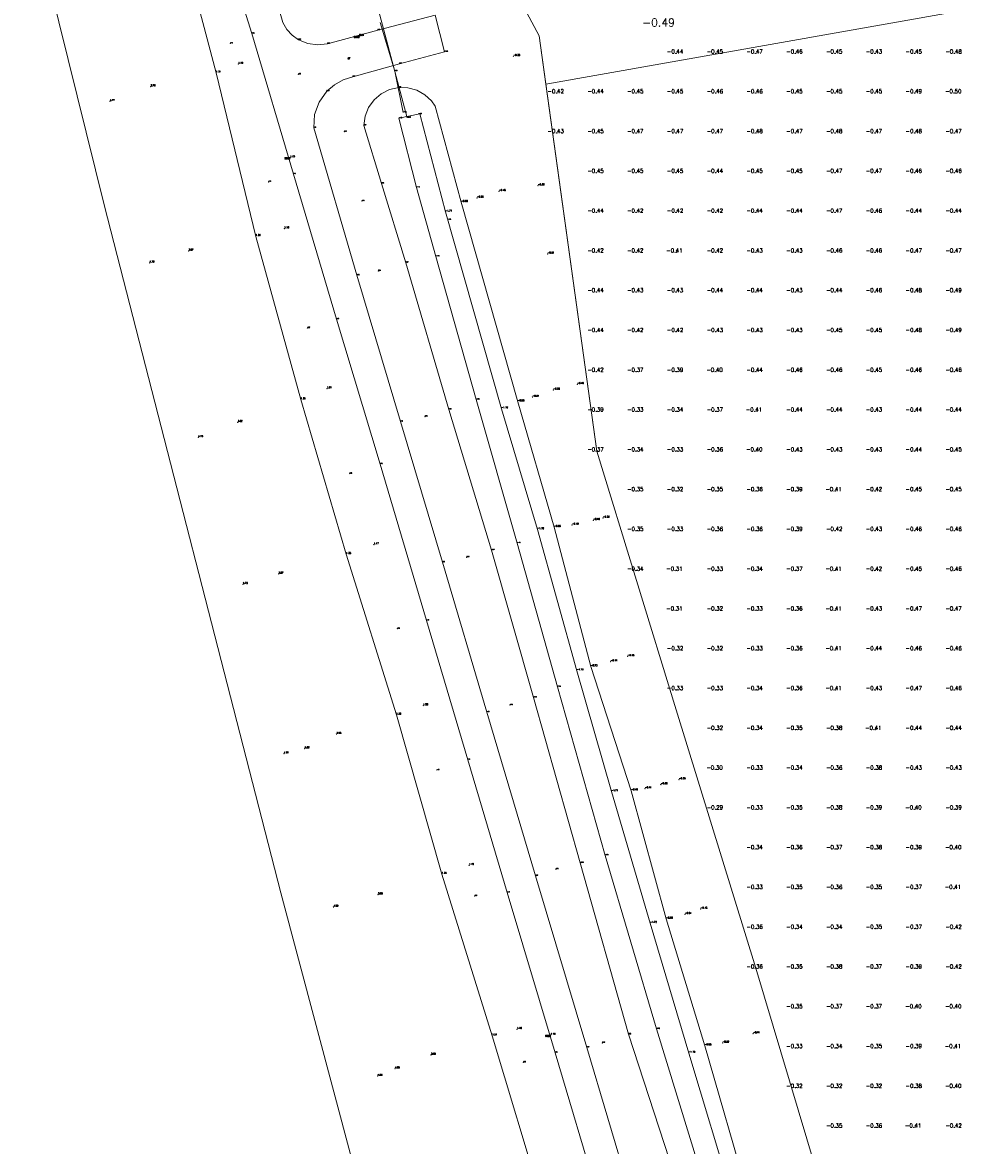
# Model space of a CAD drawing. Header units: metres. Extents: x 102665 to 103901, y 415762 to 419767.
# Tile 45 of 93: x 102727 to 102848, y 418930 to 419072. Entities that reach past the tile are written whole.
import ezdxf
from ezdxf.enums import TextEntityAlignment as Align

# ---------------------------------------------------------------- set-up
doc = ezdxf.new("R2010")
doc.units = ezdxf.units.M
doc.header["$MEASUREMENT"] = 0
for name, color, linetype, lineweight in [('B-WE-GW-TALUD-G', 90, 'Continuous', 13), ('B-WE-IE-TERREINAFSCHEIDING_KUNSTMATIG_HEKWERK-G', 20, 'IE-TERREINAFSCHEIDING-KUNSTMATIG', 13), ('DTM 15-11-2017_terristrisch', 3, 'Continuous', 0), ('DTM-Duiker', 22, 'Continuous', 0), ('DTM-Grondslag', 135, 'Continuous', 0), ('DTM-Hoogtecijfer', 7, 'Continuous', 0), ('DTM-Insteek', 125, 'Continuous', 0), ('DTM-Kant-asfalt', 137, 'Continuous', 0), ('DTM-Meetpunt', 40, 'Continuous', 0), ('DTM-Raster', 36, 'Continuous', 0), ('DTM-Teen-sloot', 142, 'Continuous', 0), ('DTM_23-02-2012_luchtfoto drone', 40, 'Continuous', 0), ('DTM_27-12-2009_terrestrisch', 97, 'Continuous', 0), ('mp', 7, 'Continuous', 0)]:
    doc.layers.add(name, color=color, linetype=linetype, lineweight=lineweight)
doc.styles.add('null', font='NLCS.shx')
doc.styles.get("Standard").update_dxf_attribs({"font": 'txt.shx'})
doc.linetypes.add('IE-TERREINAFSCHEIDING-KUNSTMATIG', pattern='A,4,["R",null,S=0.7500000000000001,R=90,X=0,Y=0],4,-2', length=10)

# ---------------------------------------------------------------- blocks, each defined once
blk = doc.blocks.new('MP')
at = {"layer": 'mp', "color": 0, "linetype": 'ByBlock', "lineweight": -2, "elevation": -0.036, "flags": 128}
blk.add_lwpolyline([(-0.005000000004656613, -0.008660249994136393), (-0.01000000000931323, 0), (-0.005000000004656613, 0.008660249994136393), (0.005000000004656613, 0.008660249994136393), (0.01000000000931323, 0), (0.005000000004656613, -0.008660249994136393), (-0.005000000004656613, -0.008660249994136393)], close=True, dxfattribs=at)

msp = doc.modelspace()

# ---------------------------------------------------------------- linework, layer by layer
at = {"layer": 'B-WE-GW-TALUD-G'}
for points in [[(102744.458, 419101.27, 1.246), (102746.9, 419082.884, 1.401), (102751.567, 419065.309, 1.312), (102756.538, 419044.749, 1.394), (102762.199, 419024.225, 1.347), (102767.913, 419004.789, 1.348), (102774.219, 418984.598, 1.364), (102779.925, 418964.598, 1.357), (102786.269, 418944.277, 1.308), (102792.584, 418923.243, 1.361), (102798.901, 418902.6550000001, 1.331), (102804.854, 418882.453, 1.351), (102810.637, 418862.79, 1.32), (102816.831, 418842.936, 1.38), (102822.972, 418823.284, 1.337)], [(102779.0740099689, 419061.1228044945, -0.2639903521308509), (102778.6484448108, 419061.7647705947, -0.1884), (102777.7981609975, 419062.5501562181, -0.07479999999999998), (102776.7857519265, 419063.1112631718, 0.0388), (102775.6690882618, 419063.4160178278, 0.1524000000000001), (102774.512, 419063.447, 0.266), (102773.3613895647, 419063.1957524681, 0.2833333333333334), (102772.3054890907, 419062.6741166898, 0.3006666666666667), (102771.4067832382, 419061.9129613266, 0.318), (102770.7184544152, 419060.9573290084, 0.3353333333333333), (102770.2812356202, 419059.8637708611, 0.3526666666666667), (102770.121, 419058.697, 0.37), (102772.348, 419051.393, 0.261), (102775.399, 419041.4430000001, 0.067), (102780.826, 419022.995, 0.023), (102786.171, 419005.322, -0.066), (102791.454, 418986.785, -0.09000000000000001), (102797.324, 418966.001, -0.099), (102803.409, 418944.459, 0.052), (102809.188, 418926.756, -0.07300000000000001)], [(102848.121, 418827.408, -0.572), (102843.006, 418843.607, -0.621), (102837.296, 418861.567, -0.6860000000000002), (102832.876, 418877.672, -0.534), (102827.668, 418893.557, -0.662), (102822.942, 418909.274, -0.7130000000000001), (102818.487, 418924.002, -0.65), (102812.975, 418943.026, -0.564), (102808.137, 418958.964, -0.595), (102803.743, 418975.08, -0.483), (102798.664, 418990.669, -0.7250000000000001), (102794.064, 419008.194, -0.546), (102789.481, 419023.971, -0.5910000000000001), (102782.373, 419049.036, -0.497), (102779.0740099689, 419061.1228044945, -0.2639903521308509)]]:
    msp.add_polyline3d(points, dxfattribs=at)
at = {"layer": 'B-WE-IE-TERREINAFSCHEIDING_KUNSTMATIG_HEKWERK-G', "elevation": 0.288}
msp.add_lwpolyline([(102772.169, 419071.634), (102774.037, 419065.511)], dxfattribs=at)
at = {"layer": 'DTM 15-11-2017_terristrisch'}
for points in [[(102892.8964510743, 418434.8319595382, 0), (102874.7894695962, 418544.184819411, 0), (102859.6213175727, 418604.8942489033, 0), (102827.5785964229, 418715.0202054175, 0), (102802.3704522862, 418815.0931953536, 0), (102777.6320386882, 418894.9315156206, 0), (102759.6887339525, 418962.2492904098, 0), (102737.5246587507, 419048.5619925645, 0), (102727.2226975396, 419090.1913156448, 0)], [(102783.5035695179, 419086.184727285, -25.623271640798), (102792.1468403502, 419069.9492047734, -19.3909863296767), (102799.39911, 419017.754069, -0.3748), (102809.39911, 418985.254069, -0.3689), (102819.39911, 418952.754069, -0.363), (102836.4322980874, 418895.716213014, 0.762843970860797), (102849.2048566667, 418847.729808, 0.1229), (102855.929, 418830.3164451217, -0.214), (102854.6533989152, 418820.6273319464, 0), (102854.6533989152, 418820.6273319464, 0), (102854.6533989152, 418820.6273319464, 0), (102864.841028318, 418807.4345225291, 15.85560521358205), (102893.9551303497, 418708.3817364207, 16.77183397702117)]]:
    msp.add_polyline3d(points, dxfattribs=at)
at = {"layer": 'DTM-Duiker', "extrusion": (0.0003412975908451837, -0.001273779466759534, 0.9999991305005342), "elevation": -501.0305332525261, "flags": 128}
msp.add_lwpolyline([(102771.0747976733, 419076.2147762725), (102775.5888052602, 419059.3677626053)], dxfattribs=at)
at = {"layer": 'DTM-Kant-asfalt'}
for points in [[(102753.545, 419078.273, 1.217), (102756.072, 419070.2260000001, 1.188), (102761.273, 419052.572, 1.164), (102766.708, 419034.333, 1.169), (102772.17, 419016.135, 1.178), (102778, 418996.462, 1.183), (102783.181, 418978.9650000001, 1.179), (102788.143, 418962.289, 1.175), (102794.158, 418942.152, 1.177), (102799.564, 418923.937, 1.182), (102805.351, 418904.477, 1.184), (102810.302, 418887.953, 1.173), (102816.146, 418868.138, 1.162), (102821.389, 418850.583, 1.175), (102826.595, 418832.963, 1.169), (102832.459, 418813.31, 1.156), (102836.167, 418801.091, 1.157), (102842.164, 418780.809, 1.146)], [(102758.53, 419076.664, 1.092), (102759.959, 419071.609, 1.076), (102760.4591971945, 419070.767279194, 1.047), (102761.118519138, 419070.0434106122, 1.018), (102761.91, 419069.467, 0.9890000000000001), (102763.069618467, 419068.9796096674, 0.9133333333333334), (102764.3156556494, 419068.8074014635, 0.8376666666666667), (102765.564, 419068.962, 0.762), (102771.869, 419070.664, 0.351), (102779.074, 419072.545, -0.162), (102780.283, 419067.959, -0.215), (102774.604, 419066.437, 0.266), (102768.743, 419064.799, 0.666), (102767.5341835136, 419064.4264767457, 0.743), (102766.4277633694, 419063.8134144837, 0.8200000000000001), (102765.471, 419062.986, 0.897), (102764.5060685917, 419061.6278396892, 0.9616666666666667), (102763.9431643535, 419060.0597737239, 1.026333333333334), (102763.824, 419058.398, 1.091), (102769.267, 419039.861, 1.102), (102774.72, 419021.466, 1.104), (102780.001, 419003.79, 1.083), (102785.593, 418984.96, 1.09), (102791.694, 418964.365, 1.066), (102798.142, 418942.804, 1.072), (102803.445, 418925.022, 1.069)]]:
    msp.add_polyline3d(points, dxfattribs=at)
at = {"layer": 'DTM-Meetpunt'}
for p in [(102809.39911, 419067.754069, -0.4374), (102814.39911, 419067.754069, -0.4539), (102819.39911, 419067.754069, -0.4694), (102824.39911, 419067.754069, -0.4618), (102829.39911, 419067.754069, -0.4455), (102834.39911, 419067.754069, -0.4336), (102839.39911, 419067.754069, -0.4544), (102844.39911, 419067.754069, -0.4759), (102794.39911, 419062.754069, -0.4226), (102799.39911, 419062.754069, -0.4359), (102804.39911, 419062.754069, -0.453), (102809.39911, 419062.754069, -0.4495), (102814.39911, 419062.754069, -0.4557), (102819.39911, 419062.754069, -0.4588), (102824.39911, 419062.754069, -0.4522), (102829.39911, 419062.754069, -0.4478), (102834.39911, 419062.754069, -0.4547), (102839.39911, 419062.754069, -0.4883), (102844.39911, 419062.754069, -0.4994), (102794.39911, 419057.754069, -0.4273), (102799.39911, 419057.754069, -0.4475), (102804.39911, 419057.754069, -0.4661), (102809.39911, 419057.754069, -0.4675), (102814.39911, 419057.754069, -0.4734), (102819.39911, 419057.754069, -0.4832), (102824.39911, 419057.754069, -0.4734), (102829.39911, 419057.754069, -0.4753), (102834.39911, 419057.754069, -0.4705), (102839.39911, 419057.754069, -0.4753), (102844.39911, 419057.754069, -0.4679), (102799.39911, 419052.754069, -0.4473), (102804.39911, 419052.754069, -0.4492), (102809.39911, 419052.754069, -0.4506), (102814.39911, 419052.754069, -0.4364), (102819.39911, 419052.754069, -0.4459), (102824.39911, 419052.754069, -0.4489), (102829.39911, 419052.754069, -0.4701), (102834.39911, 419052.754069, -0.4682), (102839.39911, 419052.754069, -0.4592), (102844.39911, 419052.754069, -0.4557), (102799.39911, 419047.754069, -0.4366), (102804.39911, 419047.754069, -0.4193), (102809.39911, 419047.754069, -0.4179), (102814.39911, 419047.754069, -0.4161), (102819.39911, 419047.754069, -0.4356), (102824.39911, 419047.754069, -0.4395), (102829.39911, 419047.754069, -0.4705), (102834.39911, 419047.754069, -0.463), (102839.39911, 419047.754069, -0.4423), (102844.39911, 419047.754069, -0.4403), (102799.39911, 419042.754069, -0.4204), (102804.39911, 419042.754069, -0.4175), (102809.39911, 419042.754069, -0.4135), (102814.39911, 419042.754069, -0.4159), (102819.39911, 419042.754069, -0.4291), (102824.39911, 419042.754069, -0.4253), (102829.39911, 419042.754069, -0.4571), (102834.39911, 419042.754069, -0.4582), (102839.39911, 419042.754069, -0.4674), (102844.39911, 419042.754069, -0.467), (102799.39911, 419037.754069, -0.4369), (102804.39911, 419037.754069, -0.434), (102809.39911, 419037.754069, -0.4299), (102814.39911, 419037.754069, -0.4412), (102819.39911, 419037.754069, -0.4369), (102824.39911, 419037.754069, -0.4325), (102829.39911, 419037.754069, -0.4441), (102834.39911, 419037.754069, -0.462), (102839.39911, 419037.754069, -0.4777), (102844.39911, 419037.754069, -0.4914), (102799.39911, 419032.754069, -0.4412), (102804.39911, 419032.754069, -0.4169), (102809.39911, 419032.754069, -0.4248), (102814.39911, 419032.754069, -0.4267), (102819.39911, 419032.754069, -0.4305), (102824.39911, 419032.754069, -0.4346), (102829.39911, 419032.754069, -0.4473), (102834.39911, 419032.754069, -0.4515), (102839.39911, 419032.754069, -0.4826), (102844.39911, 419032.754069, -0.4919), (102799.39911, 419027.754069, -0.4158), (102804.39911, 419027.754069, -0.3713), (102809.39911, 419027.754069, -0.3889000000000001), (102814.39911, 419027.754069, -0.4046), (102819.39911, 419027.754069, -0.4389), (102824.39911, 419027.754069, -0.4579), (102829.39911, 419027.754069, -0.4636), (102834.39911, 419027.754069, -0.448), (102839.39911, 419027.754069, -0.4562), (102844.39911, 419027.754069, -0.4639), (102799.39911, 419022.754069, -0.3905), (102804.39911, 419022.754069, -0.3329), (102809.39911, 419022.754069, -0.3411), (102814.39911, 419022.754069, -0.3651), (102819.39911, 419022.754069, -0.4068), (102824.39911, 419022.754069, -0.4377), (102829.39911, 419022.754069, -0.4421), (102834.39911, 419022.754069, -0.4265), (102839.39911, 419022.754069, -0.4371), (102844.39911, 419022.754069, -0.4404), (102799.39911, 419017.754069, -0.3748), (102804.39911, 419017.754069, -0.336), (102809.39911, 419017.754069, -0.3272), (102814.39911, 419017.754069, -0.3601), (102819.39911, 419017.754069, -0.3974), (102824.39911, 419017.754069, -0.4281), (102829.39911, 419017.754069, -0.4305), (102834.39911, 419017.754069, -0.4301), (102839.39911, 419017.754069, -0.4366), (102844.39911, 419017.754069, -0.4463), (102804.39911, 419012.754069, -0.348), (102809.39911, 419012.754069, -0.3215), (102814.39911, 419012.754069, -0.3492), (102819.39911, 419012.754069, -0.3577), (102824.39911, 419012.754069, -0.389), (102829.39911, 419012.754069, -0.409), (102834.39911, 419012.754069, -0.4231), (102839.39911, 419012.754069, -0.447), (102844.39911, 419012.754069, -0.4519), (102804.39911, 419007.754069, -0.3516000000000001), (102809.39911, 419007.754069, -0.326), (102814.39911, 419007.754069, -0.3575), (102819.39911, 419007.754069, -0.3624), (102824.39911, 419007.754069, -0.388), (102829.39911, 419007.754069, -0.4192), (102834.39911, 419007.754069, -0.4285), (102839.39911, 419007.754069, -0.4624), (102844.39911, 419007.754069, -0.4634), (102804.39911, 419002.754069, -0.3388), (102809.39911, 419002.754069, -0.3135), (102814.39911, 419002.754069, -0.3304000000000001), (102819.39911, 419002.754069, -0.3433), (102824.39911, 419002.754069, -0.3706), (102829.39911, 419002.754069, -0.4051), (102834.39911, 419002.754069, -0.4151), (102839.39911, 419002.754069, -0.4517), (102844.39911, 419002.754069, -0.4599), (102809.39911, 418997.754069, -0.3059), (102814.39911, 418997.754069, -0.3182), (102819.39911, 418997.754069, -0.3265), (102824.39911, 418997.754069, -0.3616), (102829.39911, 418997.754069, -0.4119), (102834.39911, 418997.754069, -0.4318), (102839.39911, 418997.754069, -0.4707), (102844.39911, 418997.754069, -0.4705), (102809.39911, 418992.754069, -0.3195), (102814.39911, 418992.754069, -0.3225), (102819.39911, 418992.754069, -0.3291), (102824.39911, 418992.754069, -0.3613), (102829.39911, 418992.754069, -0.413), (102834.39911, 418992.754069, -0.4379), (102839.39911, 418992.754069, -0.4634), (102844.39911, 418992.754069, -0.4592), (102809.39911, 418987.754069, -0.329), (102814.39911, 418987.754069, -0.3325), (102819.39911, 418987.754069, -0.3375), (102824.39911, 418987.754069, -0.3595), (102829.39911, 418987.754069, -0.4074), (102834.39911, 418987.754069, -0.4333), (102839.39911, 418987.754069, -0.4673), (102844.39911, 418987.754069, -0.4608), (102814.39911, 418982.754069, -0.3162), (102819.39911, 418982.754069, -0.3430000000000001), (102824.39911, 418982.754069, -0.3501), (102829.39911, 418982.754069, -0.3796), (102834.39911, 418982.754069, -0.4057), (102839.39911, 418982.754069, -0.4423), (102844.39911, 418982.754069, -0.4427), (102814.39911, 418977.754069, -0.3021), (102819.39911, 418977.754069, -0.3332), (102824.39911, 418977.754069, -0.3395000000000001), (102829.39911, 418977.754069, -0.3631), (102834.39911, 418977.754069, -0.3848), (102839.39911, 418977.754069, -0.4265), (102844.39911, 418977.754069, -0.4286), (102814.39911, 418972.754069, -0.2874), (102819.39911, 418972.754069, -0.3283), (102824.39911, 418972.754069, -0.3525), (102829.39911, 418972.754069, -0.3816), (102834.39911, 418972.754069, -0.3854), (102839.39911, 418972.754069, -0.4035000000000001), (102844.39911, 418972.754069, -0.3906), (102819.39911, 418967.754069, -0.3361), (102824.39911, 418967.754069, -0.3623), (102829.39911, 418967.754069, -0.3662000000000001), (102834.39911, 418967.754069, -0.3773000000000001), (102839.39911, 418967.754069, -0.3907), (102844.39911, 418967.754069, -0.397), (102819.39911, 418962.754069, -0.3262), (102824.39911, 418962.754069, -0.3467), (102829.39911, 418962.754069, -0.3574), (102834.39911, 418962.754069, -0.355), (102839.39911, 418962.754069, -0.3689), (102844.39911, 418962.754069, -0.4118), (102819.39911, 418957.754069, -0.3568), (102824.39911, 418957.754069, -0.3400000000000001), (102829.39911, 418957.754069, -0.3410000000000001), (102834.39911, 418957.754069, -0.3452), (102839.39911, 418957.754069, -0.369), (102844.39911, 418957.754069, -0.4205), (102819.39911, 418952.754069, -0.363), (102824.39911, 418952.754069, -0.3484), (102829.39911, 418952.754069, -0.3783000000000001), (102834.39911, 418952.754069, -0.3733), (102839.39911, 418952.754069, -0.392), (102844.39911, 418952.754069, -0.4244), (102824.39911, 418947.754069, -0.3526000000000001), (102829.39911, 418947.754069, -0.3687000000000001), (102834.39911, 418947.754069, -0.3738), (102839.39911, 418947.754069, -0.3984), (102844.39911, 418947.754069, -0.3967), (102824.39911, 418942.754069, -0.333), (102829.39911, 418942.754069, -0.3378), (102834.39911, 418942.754069, -0.3505), (102839.39911, 418942.754069, -0.3948), (102844.39911, 418942.754069, -0.4143), (102824.39911, 418937.754069, -0.3247), (102829.39911, 418937.754069, -0.3161), (102834.39911, 418937.754069, -0.3218), (102839.39911, 418937.754069, -0.3818), (102844.39911, 418937.754069, -0.4003), (102829.39911, 418932.754069, -0.3519), (102834.39911, 418932.754069, -0.3582), (102839.39911, 418932.754069, -0.4057), (102844.39911, 418932.754069, -0.4177)]:
    msp.add_point(p, dxfattribs=at)
at = {"layer": 'DTM-Raster', "color": 36, "extrusion": (0.05480873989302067, -0.2739907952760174, 0.9601692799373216), "elevation": -109186.9006411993, "flags": 128}
msp.add_lwpolyline([(182978.2530203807, 375200.7260667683), (182978.2530203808, 375195.2253662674)], dxfattribs=at)
at = {"layer": 'DTM-Teen-sloot'}
for points in [[(102777.1535233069, 419060.1389837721, -1.806022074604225), (102774.511, 419059.591, -1.76), (102776.732, 419050.884, -1.745), (102779.194, 419042.223, -1.788), (102784.24, 419024.2310000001, -1.756), (102789.386, 419006.201, -1.745), (102794.478, 418988.127, -1.741), (102800.452, 418966.951, -1.741), (102806.905, 418945.135, -1.725), (102812.279, 418927.695, -1.715), (102818.24, 418908.0300000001, -1.734), (102823.169, 418891.793, -1.729), (102829.239, 418871.658, -1.772), (102834.236, 418854.891, -1.743), (102839.924, 418836.456, -1.729), (102844.525, 418820.459, -1.74), (102847.7569199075, 418821.0439994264, -1.62807703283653)], [(102846.043, 418826.724, -1.715), (102840.897, 418843.102, -1.721), (102835.469, 418860.86, -1.709), (102830.489, 418877.423, -1.712), (102825.869, 418892.935, -1.72), (102820.957, 418909.194, -1.705), (102816.557, 418923.572, -1.714), (102810.962, 418942.097, -1.7), (102806.132, 418958.422, -1.717), (102801.267, 418974.9760000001, -1.712), (102796.916, 418990.148, -1.724), (102791.942, 419007.909, -1.717), (102787.422, 419023.082, -1.717), (102780.388, 419047.824, -1.706), (102777.1535233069, 419060.1389837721, -1.806022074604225)]]:
    msp.add_polyline3d(points, dxfattribs=at)
at = {"layer": 'DTM_23-02-2012_luchtfoto drone', "elevation": -0.5169871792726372, "flags": 128}
msp.add_lwpolyline([(103114.5499993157, 419120.7893004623), (102792.9928412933, 419063.8604716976), (102799.39911, 419017.754069), (102799.39911, 419017.754069), (102809.39911, 418985.254069), (102819.39911, 418952.754069), (102836.4322980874, 418895.716213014), (102849.2048566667, 418847.729808), (102855.929, 418830.3164451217), (102854.6533989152, 418820.6273319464), (103062.2760362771, 418854.4665696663), (103086.6911723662, 418857.6156328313), (103087.4134393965, 418855.2112667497), (103075.5140769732, 418851.6367207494), (103071.349300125, 418822.8914133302), (103063.9586804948, 418802.8218269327), (103012.9494604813, 418732.5875832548), (102991.6049791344, 418707.8264052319), (102966.8766165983, 418697.4006460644), (102966.6163180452, 418675.7671957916), (102972.263202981, 418665.4425026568), (103093.9076226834, 418649.0857631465), (103103.512108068, 418649.4261960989), (103110.651725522, 418651.8943350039)], dxfattribs=at)
at = {"layer": 'DTM_27-12-2009_terrestrisch', "flags": 128}
msp.add_lwpolyline([(102783.5035695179, 419086.184727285), (102792.1468403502, 419069.9492047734), (102792.1468403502, 419069.9492047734), (102792.1468403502, 419069.9492047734), (102792.9928412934, 419063.8604716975), (102792.9928412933, 419063.8604716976), (103114.5499993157, 419120.7893004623)], dxfattribs=at)

# ---------------------------------------------------------------- block references
at = {"layer": 'DTM-Grondslag', "xscale": 2.5, "yscale": 2.5, "zscale": 2.5}
for p in [(102769.558, 419069.9050000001, 0.512), (102760.866, 419054.6550000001, 1.146), (102793.617, 418944.36, 1.181)]:
    msp.add_blockref('MP', p, dxfattribs=at)
at = {"layer": 'DTM-Meetpunt', "xscale": 2.5, "yscale": 2.5, "zscale": 2.5}
for p in [(102753.347, 419068.999, 1.193), (102768.131, 419067.102, 0.67), (102788.933, 419067.38, -0.356), (102754.351, 419066.398, 1.186), (102761.904, 419065.118, 1.075), (102743.333, 419063.5680000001, 3.761), (102738.223, 419061.71, 4.765000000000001), (102767.688, 419057.902, 0.813), (102758.165, 419051.603, 1.187), (102787.124, 419050.406, -0.445), (102792.008, 419051.1170000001, -0.379), (102769.894, 419049.185, 0.788), (102784.352, 419049.585, -0.523), (102760.126, 419045.71, 1.182), (102748.107, 419042.925, 3.87), (102793.223, 419042.553, -0.514), (102743.194, 419041.423, 4.79), (102771.942, 419040.398, 0.8430000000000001), (102763.047, 419033.239, 1.218), (102796.956, 419026.149, -0.462), (102765.491, 419025.605, 1.209), (102793.949, 419025.453, -0.516), (102791.329, 419024.543, -0.536), (102777.805, 419022.096, 0.789), (102754.275, 419021.3890000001, 3.822), (102749.324, 419019.475, 4.752000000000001), (102768.333, 419014.928, 1.229), (102800.192, 419009.345, -0.388), (102796.3, 419008.467, -0.49), (102798.962, 419009.071, -0.4), (102771.389, 419006.01, 1.173), (102783.064, 419004.421, 0.6870000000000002), (102759.411, 419002.323, 3.872), (102754.938, 419001.02, 4.726), (102774.351, 418995.442, 1.218), (102801.157, 418991.297, -0.444), (102803.288, 418991.953, -0.381), (102777.591, 418985.778, 1.202), (102788.51, 418985.841, 0.7010000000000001), (102766.696, 418982.187, 3.653), (102760.105, 418979.7260000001, 4.808), (102762.69, 418980.371, 4.52), (102779.309, 418977.667, 1.233), (102805.465, 418975.343, -0.407), (102807.458, 418975.857, -0.38), (102809.741, 418976.48, -0.352), (102783.364, 418965.691, 1.19), (102794.289, 418965.2150000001, 0.7150000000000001), (102771.905, 418962.005, 3.851), (102784.068, 418961.844, 1.209), (102766.314, 418960.456, 4.795), (102812.469, 418960.201, -0.431), (102810.49, 418959.543, -0.51), (102789.383, 418945.092, 1.185), (102819.063, 418944.5520000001, -0.438), (102800.111, 418943.385, 0.799), (102815.214, 418943.379, -0.518), (102778.566, 418941.858, 3.691), (102774.032, 418940.14, 4.676), (102790.18, 418940.942, 1.224), (102771.862, 418939.207, 4.825)]:
    msp.add_blockref('MP', p, dxfattribs=at)

# ---------------------------------------------------------------- texts
at = {"layer": 'B-WE-GW-TALUD-G'}
for s, p in [('1.31', (102751.567, 419065.309)), ('-0.50', (102782.373, 419049.036)), ('1.39', (102756.538, 419044.749)), ('1.35', (102762.199, 419024.225)), ('-0.59', (102789.481, 419023.971)), ('-0.55', (102794.064, 419008.194)), ('1.35', (102767.913, 419004.789)), ('-0.73', (102798.664, 418990.669)), ('1.36', (102774.219, 418984.598)), ('-0.48', (102803.743, 418975.08)), ('1.36', (102779.925, 418964.598)), ('-0.60', (102808.137, 418958.964)), ('1.31', (102786.269, 418944.277)), ('-0.56', (102812.975, 418943.026))]:
    msp.add_text(s, height=0.2, dxfattribs=at).set_placement(p, align=Align.BOTTOM_LEFT)
at = {"layer": 'B-WE-IE-TERREINAFSCHEIDING_KUNSTMATIG_HEKWERK-G'}
msp.add_text('0.29', height=0.1, dxfattribs=at).set_placement((102774.037, 419065.511), align=Align.BOTTOM_LEFT)
at = {"layer": 'DTM-Duiker'}
msp.add_text('-2.32', height=0.1, dxfattribs=at).set_placement((102775.594, 419059.666), align=Align.BOTTOM_LEFT)
at = {"layer": 'DTM-Grondslag'}
for s, p in [('9030', (102769.558, 419069.9050000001)), ('9055', (102760.866, 419054.6550000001, 1.146)), ('9029', (102793.617, 418944.36))]:
    msp.add_text(s, height=0.2, dxfattribs=at).set_placement(p, align=Align.TOP_RIGHT)
for s, p in [('0.51', (102769.558, 419069.9050000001)), ('1.15', (102760.866, 419054.6550000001)), ('1.18', (102793.617, 418944.36))]:
    msp.add_text(s, height=0.2, dxfattribs=at).set_placement(p, align=Align.BOTTOM_LEFT)
at = {"layer": 'DTM-Hoogtecijfer', "linetype": 'Continuous', "lineweight": 0}
msp.add_text('-0.49', height=1, dxfattribs=at).set_placement((102805.1225778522, 419071.1259653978))
at = {"layer": 'DTM-Hoogtecijfer'}
for s, p in [('1.19', (102753.347, 419068.999)), ('0.67', (102768.131, 419067.102)), ('1.08', (102761.904, 419065.118)), ('0.81', (102767.688, 419057.902)), ('1.19', (102758.165, 419051.603)), ('0.79', (102769.894, 419049.185)), ('0.84', (102771.942, 419040.398)), ('1.22', (102763.047, 419033.239)), ('0.79', (102777.805, 419022.096)), ('1.23', (102768.333, 419014.928)), ('0.69', (102783.064, 419004.421)), ('1.22', (102774.351, 418995.442)), ('0.70', (102788.51, 418985.841)), ('1.23', (102779.309, 418977.667)), ('0.72', (102794.289, 418965.215)), ('1.21', (102784.068, 418961.844)), ('0.80', (102800.111, 418943.385)), ('1.22', (102790.18, 418940.942))]:
    msp.add_text(s, height=0.1, dxfattribs=at).set_placement(p, align=Align.BOTTOM_LEFT)
msp.add_text('ASF', height=0.1, dxfattribs=at).set_placement((102768.131, 419067.1020000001), align=Align.TOP_LEFT)
for s, p in [('-0.44', (102809.2465233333, 419067.729808, 0.1229)), ('-0.45', (102814.2465233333, 419067.729808, 0.1229)), ('-0.47', (102819.2465233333, 419067.729808, 0.1229)), ('-0.46', (102824.2465233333, 419067.729808, 0.1229)), ('-0.45', (102829.2465233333, 419067.729808, 0.1229)), ('-0.43', (102834.2465233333, 419067.729808, 0.1229)), ('-0.45', (102839.2465233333, 419067.729808, 0.1229)), ('-0.48', (102844.2465233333, 419067.729808, 0.1229)), ('-0.42', (102794.2465233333, 419062.729808, 0.1229)), ('-0.44', (102799.2465233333, 419062.729808, 0.1229)), ('-0.45', (102804.2465233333, 419062.729808, 0.1229)), ('-0.45', (102809.2465233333, 419062.729808, 0.1229)), ('-0.46', (102814.2465233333, 419062.729808, 0.1229)), ('-0.46', (102819.2465233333, 419062.729808, 0.1229)), ('-0.45', (102824.2465233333, 419062.729808, 0.1229)), ('-0.45', (102829.2465233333, 419062.729808, 0.1229)), ('-0.45', (102834.2465233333, 419062.729808, 0.1229)), ('-0.49', (102839.2465233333, 419062.729808, 0.1229)), ('-0.50', (102844.2048566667, 419062.729808, 0.1229)), ('-0.43', (102794.2465233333, 419057.729808, 0.1229)), ('-0.45', (102799.2465233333, 419057.729808, 0.1229)), ('-0.47', (102804.2465233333, 419057.729808, 0.1229)), ('-0.47', (102809.2465233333, 419057.729808, 0.1229)), ('-0.47', (102814.2465233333, 419057.729808, 0.1229)), ('-0.48', (102819.2465233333, 419057.729808, 0.1229)), ('-0.47', (102824.2465233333, 419057.729808, 0.1229)), ('-0.48', (102829.2465233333, 419057.729808, 0.1229)), ('-0.47', (102834.2465233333, 419057.729808, 0.1229)), ('-0.48', (102839.2465233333, 419057.729808, 0.1229)), ('-0.47', (102844.2465233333, 419057.729808, 0.1229)), ('-0.45', (102799.2465233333, 419052.729808, 0.1229)), ('-0.45', (102804.2465233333, 419052.729808, 0.1229)), ('-0.45', (102809.2465233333, 419052.729808, 0.1229)), ('-0.44', (102814.2465233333, 419052.729808, 0.1229)), ('-0.45', (102819.2465233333, 419052.729808, 0.1229)), ('-0.45', (102824.2465233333, 419052.729808, 0.1229)), ('-0.47', (102829.2465233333, 419052.729808, 0.1229)), ('-0.47', (102834.2465233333, 419052.729808, 0.1229)), ('-0.46', (102839.2465233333, 419052.729808, 0.1229)), ('-0.46', (102844.2465233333, 419052.729808, 0.1229)), ('-0.44', (102799.2465233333, 419047.729808, 0.1229)), ('-0.42', (102804.2465233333, 419047.729808, 0.1229)), ('-0.42', (102809.2465233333, 419047.729808, 0.1229)), ('-0.42', (102814.2465233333, 419047.729808, 0.1229)), ('-0.44', (102819.2465233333, 419047.729808, 0.1229)), ('-0.44', (102824.2465233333, 419047.729808, 0.1229)), ('-0.47', (102829.2465233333, 419047.729808, 0.1229)), ('-0.46', (102834.2465233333, 419047.729808, 0.1229)), ('-0.44', (102839.2465233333, 419047.729808, 0.1229)), ('-0.44', (102844.2465233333, 419047.729808, 0.1229)), ('-0.42', (102799.2465233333, 419042.729808, 0.1229)), ('-0.42', (102804.2465233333, 419042.729808, 0.1229)), ('-0.41', (102809.16319, 419042.729808, 0.1229)), ('-0.42', (102814.2465233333, 419042.729808, 0.1229)), ('-0.43', (102819.2465233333, 419042.729808, 0.1229)), ('-0.43', (102824.2465233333, 419042.729808, 0.1229)), ('-0.46', (102829.2465233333, 419042.729808, 0.1229)), ('-0.46', (102834.2465233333, 419042.729808, 0.1229)), ('-0.47', (102839.2465233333, 419042.729808, 0.1229)), ('-0.47', (102844.2465233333, 419042.729808, 0.1229)), ('-0.44', (102799.2465233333, 419037.729808, 0.1229)), ('-0.43', (102804.2465233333, 419037.729808, 0.1229)), ('-0.43', (102809.2465233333, 419037.729808, 0.1229)), ('-0.44', (102814.2465233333, 419037.729808, 0.1229)), ('-0.44', (102819.2465233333, 419037.729808, 0.1229)), ('-0.43', (102824.2465233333, 419037.729808, 0.1229)), ('-0.44', (102829.2465233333, 419037.729808, 0.1229)), ('-0.46', (102834.2465233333, 419037.729808, 0.1229)), ('-0.48', (102839.2465233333, 419037.729808, 0.1229)), ('-0.49', (102844.2465233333, 419037.729808, 0.1229)), ('-0.44', (102799.2465233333, 419032.729808, 0.1229)), ('-0.42', (102804.2465233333, 419032.729808, 0.1229)), ('-0.42', (102809.2465233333, 419032.729808, 0.1229)), ('-0.43', (102814.2465233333, 419032.729808, 0.1229)), ('-0.43', (102819.2465233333, 419032.729808, 0.1229)), ('-0.43', (102824.2465233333, 419032.729808, 0.1229)), ('-0.45', (102829.2465233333, 419032.729808, 0.1229)), ('-0.45', (102834.2465233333, 419032.729808, 0.1229)), ('-0.48', (102839.2465233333, 419032.729808, 0.1229)), ('-0.49', (102844.2465233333, 419032.729808, 0.1229)), ('-0.42', (102799.2465233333, 419027.729808, 0.1229)), ('-0.37', (102804.2465233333, 419027.729808, 0.1229)), ('-0.39', (102809.2465233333, 419027.729808, 0.1229)), ('-0.40', (102814.2048566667, 419027.729808, 0.1229)), ('-0.44', (102819.2465233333, 419027.729808, 0.1229)), ('-0.46', (102824.2465233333, 419027.729808, 0.1229)), ('-0.46', (102829.2465233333, 419027.729808, 0.1229)), ('-0.45', (102834.2465233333, 419027.729808, 0.1229)), ('-0.46', (102839.2465233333, 419027.729808, 0.1229)), ('-0.46', (102844.2465233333, 419027.729808, 0.1229)), ('-0.39', (102799.2465233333, 419022.729808, 0.1229)), ('-0.33', (102804.2465233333, 419022.729808, 0.1229)), ('-0.34', (102809.2465233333, 419022.729808, 0.1229)), ('-0.37', (102814.2465233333, 419022.729808, 0.1229)), ('-0.41', (102819.16319, 419022.729808, 0.1229)), ('-0.44', (102824.2465233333, 419022.729808, 0.1229)), ('-0.44', (102829.2465233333, 419022.729808, 0.1229)), ('-0.43', (102834.2465233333, 419022.729808, 0.1229)), ('-0.44', (102839.2465233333, 419022.729808, 0.1229)), ('-0.44', (102844.2465233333, 419022.729808, 0.1229)), ('-0.37', (102799.2465233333, 419017.729808, 0.1229)), ('-0.34', (102804.2465233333, 419017.729808, 0.1229)), ('-0.33', (102809.2465233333, 419017.729808, 0.1229)), ('-0.36', (102814.2465233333, 419017.729808, 0.1229)), ('-0.40', (102819.2048566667, 419017.729808, 0.1229)), ('-0.43', (102824.2465233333, 419017.729808, 0.1229)), ('-0.43', (102829.2465233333, 419017.729808, 0.1229)), ('-0.43', (102834.2465233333, 419017.729808, 0.1229)), ('-0.44', (102839.2465233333, 419017.729808, 0.1229)), ('-0.45', (102844.2465233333, 419017.729808, 0.1229)), ('-0.35', (102804.2465233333, 419012.729808, 0.1229)), ('-0.32', (102809.2465233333, 419012.729808, 0.1229)), ('-0.35', (102814.2465233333, 419012.729808, 0.1229)), ('-0.36', (102819.2465233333, 419012.729808, 0.1229)), ('-0.39', (102824.2465233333, 419012.729808, 0.1229)), ('-0.41', (102829.16319, 419012.729808, 0.1229)), ('-0.42', (102834.2465233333, 419012.729808, 0.1229)), ('-0.45', (102839.2465233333, 419012.729808, 0.1229)), ('-0.45', (102844.2465233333, 419012.729808, 0.1229)), ('-0.35', (102804.2465233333, 419007.729808, 0.1229)), ('-0.33', (102809.2465233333, 419007.729808, 0.1229)), ('-0.36', (102814.2465233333, 419007.729808, 0.1229)), ('-0.36', (102819.2465233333, 419007.729808, 0.1229)), ('-0.39', (102824.2465233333, 419007.729808, 0.1229)), ('-0.42', (102829.2465233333, 419007.729808, 0.1229)), ('-0.43', (102834.2465233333, 419007.729808, 0.1229)), ('-0.46', (102839.2465233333, 419007.729808, 0.1229)), ('-0.46', (102844.2465233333, 419007.729808, 0.1229)), ('-0.34', (102804.2465233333, 419002.729808, 0.1229)), ('-0.31', (102809.16319, 419002.729808, 0.1229)), ('-0.33', (102814.2465233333, 419002.729808, 0.1229)), ('-0.34', (102819.2465233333, 419002.729808, 0.1229)), ('-0.37', (102824.2465233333, 419002.729808, 0.1229)), ('-0.41', (102829.16319, 419002.729808, 0.1229)), ('-0.42', (102834.2465233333, 419002.729808, 0.1229)), ('-0.45', (102839.2465233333, 419002.729808, 0.1229)), ('-0.46', (102844.2465233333, 419002.729808, 0.1229)), ('-0.31', (102809.16319, 418997.729808, 0.1229)), ('-0.32', (102814.2465233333, 418997.729808, 0.1229)), ('-0.33', (102819.2465233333, 418997.729808, 0.1229)), ('-0.36', (102824.2465233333, 418997.729808, 0.1229)), ('-0.41', (102829.16319, 418997.729808, 0.1229)), ('-0.43', (102834.2465233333, 418997.729808, 0.1229)), ('-0.47', (102839.2465233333, 418997.729808, 0.1229)), ('-0.47', (102844.2465233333, 418997.729808, 0.1229)), ('-0.32', (102809.2465233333, 418992.729808, 0.1229)), ('-0.32', (102814.2465233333, 418992.729808, 0.1229)), ('-0.33', (102819.2465233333, 418992.729808, 0.1229)), ('-0.36', (102824.2465233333, 418992.729808, 0.1229)), ('-0.41', (102829.16319, 418992.729808, 0.1229)), ('-0.44', (102834.2465233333, 418992.729808, 0.1229)), ('-0.46', (102839.2465233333, 418992.729808, 0.1229)), ('-0.46', (102844.2465233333, 418992.729808, 0.1229)), ('-0.33', (102809.2465233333, 418987.729808, 0.1229)), ('-0.33', (102814.2465233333, 418987.729808, 0.1229)), ('-0.34', (102819.2465233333, 418987.729808, 0.1229)), ('-0.36', (102824.2465233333, 418987.729808, 0.1229)), ('-0.41', (102829.16319, 418987.729808, 0.1229)), ('-0.43', (102834.2465233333, 418987.729808, 0.1229)), ('-0.47', (102839.2465233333, 418987.729808, 0.1229)), ('-0.46', (102844.2465233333, 418987.729808, 0.1229)), ('-0.32', (102814.2465233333, 418982.729808, 0.1229)), ('-0.34', (102819.2465233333, 418982.729808, 0.1229)), ('-0.35', (102824.2465233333, 418982.729808, 0.1229)), ('-0.38', (102829.2465233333, 418982.729808, 0.1229)), ('-0.41', (102834.16319, 418982.729808, 0.1229)), ('-0.44', (102839.2465233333, 418982.729808, 0.1229)), ('-0.44', (102844.2465233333, 418982.729808, 0.1229)), ('-0.30', (102814.2048566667, 418977.729808, 0.1229)), ('-0.33', (102819.2465233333, 418977.729808, 0.1229)), ('-0.34', (102824.2465233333, 418977.729808, 0.1229)), ('-0.36', (102829.2465233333, 418977.729808, 0.1229)), ('-0.38', (102834.2465233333, 418977.729808, 0.1229)), ('-0.43', (102839.2465233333, 418977.729808, 0.1229)), ('-0.43', (102844.2465233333, 418977.729808, 0.1229)), ('-0.29', (102814.2465233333, 418972.729808, 0.1229)), ('-0.33', (102819.2465233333, 418972.729808, 0.1229)), ('-0.35', (102824.2465233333, 418972.729808, 0.1229)), ('-0.38', (102829.2465233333, 418972.729808, 0.1229)), ('-0.39', (102834.2465233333, 418972.729808, 0.1229)), ('-0.40', (102839.2048566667, 418972.729808, 0.1229)), ('-0.39', (102844.2465233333, 418972.729808, 0.1229)), ('-0.34', (102819.2465233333, 418967.729808, 0.1229)), ('-0.36', (102824.2465233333, 418967.729808, 0.1229)), ('-0.37', (102829.2465233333, 418967.729808, 0.1229)), ('-0.38', (102834.2465233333, 418967.729808, 0.1229)), ('-0.39', (102839.2465233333, 418967.729808, 0.1229)), ('-0.40', (102844.2048566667, 418967.729808, 0.1229)), ('-0.33', (102819.2465233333, 418962.729808, 0.1229)), ('-0.35', (102824.2465233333, 418962.729808, 0.1229)), ('-0.36', (102829.2465233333, 418962.729808, 0.1229)), ('-0.35', (102834.2465233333, 418962.729808, 0.1229)), ('-0.37', (102839.2465233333, 418962.729808, 0.1229)), ('-0.41', (102844.16319, 418962.729808, 0.1229)), ('-0.36', (102819.2465233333, 418957.729808, 0.1229)), ('-0.34', (102824.2465233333, 418957.729808, 0.1229)), ('-0.34', (102829.2465233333, 418957.729808, 0.1229)), ('-0.35', (102834.2465233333, 418957.729808, 0.1229)), ('-0.37', (102839.2465233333, 418957.729808, 0.1229)), ('-0.42', (102844.2465233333, 418957.729808, 0.1229)), ('-0.36', (102819.2465233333, 418952.729808, 0.1229)), ('-0.35', (102824.2465233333, 418952.729808, 0.1229)), ('-0.38', (102829.2465233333, 418952.729808, 0.1229)), ('-0.37', (102834.2465233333, 418952.729808, 0.1229)), ('-0.39', (102839.2465233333, 418952.729808, 0.1229)), ('-0.42', (102844.2465233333, 418952.729808, 0.1229)), ('-0.35', (102824.2465233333, 418947.729808, 0.1229)), ('-0.37', (102829.2465233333, 418947.729808, 0.1229)), ('-0.37', (102834.2465233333, 418947.729808, 0.1229)), ('-0.40', (102839.2048566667, 418947.729808, 0.1229)), ('-0.40', (102844.2048566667, 418947.729808, 0.1229)), ('-0.33', (102824.2465233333, 418942.729808, 0.1229)), ('-0.34', (102829.2465233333, 418942.729808, 0.1229)), ('-0.35', (102834.2465233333, 418942.729808, 0.1229)), ('-0.39', (102839.2465233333, 418942.729808, 0.1229)), ('-0.41', (102844.16319, 418942.729808, 0.1229)), ('-0.32', (102824.2465233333, 418937.729808, 0.1229)), ('-0.32', (102829.2465233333, 418937.729808, 0.1229)), ('-0.32', (102834.2465233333, 418937.729808, 0.1229)), ('-0.38', (102839.2465233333, 418937.729808, 0.1229)), ('-0.40', (102844.2048566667, 418937.729808, 0.1229)), ('-0.35', (102829.2465233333, 418932.729808, 0.1229)), ('-0.36', (102834.2465233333, 418932.729808, 0.1229)), ('-0.41', (102839.16319, 418932.729808, 0.1229)), ('-0.42', (102844.2465233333, 418932.729808, 0.1229))]:
    msp.add_text(s, height=0.5, dxfattribs=at).set_placement(p, align=Align.CENTER)
at = {"layer": 'DTM-Insteek'}
for s, p in [('0.27', (102774.512, 419063.447)), ('0.37', (102770.121, 419058.697)), ('0.26', (102772.348, 419051.393)), ('0.07', (102775.399, 419041.443)), ('0.02', (102780.826, 419022.995)), ('-0.07', (102786.171, 419005.322)), ('-0.09', (102791.454, 418986.785)), ('-0.10', (102797.324, 418966.001)), ('0.05', (102803.409, 418944.459))]:
    msp.add_text(s, height=0.1, dxfattribs=at).set_placement(p, align=Align.BOTTOM_LEFT)
at = {"layer": 'DTM-Kant-asfalt'}
for s, p in [('1.19', (102756.072, 419070.226)), ('0.35', (102771.869, 419070.664)), ('0.99', (102761.91, 419069.467)), ('0.76', (102765.564, 419068.962)), ('-0.22', (102780.283, 419067.959)), ('0.27', (102774.604, 419066.437)), ('0.67', (102768.743, 419064.799)), ('0.90', (102765.471, 419062.986)), ('1.09', (102763.824, 419058.398)), ('1.16', (102761.273, 419052.572)), ('1.10', (102769.267, 419039.861)), ('1.17', (102766.708, 419034.333)), ('1.10', (102774.72, 419021.466)), ('1.18', (102772.17, 419016.135)), ('1.08', (102780.001, 419003.79)), ('1.18', (102778, 418996.462)), ('1.09', (102785.593, 418984.96)), ('1.18', (102783.181, 418978.965)), ('1.07', (102791.694, 418964.365)), ('1.18', (102788.143, 418962.289)), ('1.07', (102798.142, 418942.804)), ('1.18', (102794.158, 418942.152))]:
    msp.add_text(s, height=0.1, dxfattribs=at).set_placement(p, align=Align.BOTTOM_LEFT)
at = {"layer": 'DTM-Meetpunt'}
for s, p in [('-0.36', (102788.933, 419067.38)), ('1.19', (102754.351, 419066.398)), ('3.76', (102743.333, 419063.5680000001)), ('4.77', (102738.223, 419061.71)), ('-0.45', (102787.124, 419050.406)), ('-0.38', (102792.008, 419051.1170000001)), ('-0.52', (102784.352, 419049.585)), ('1.18', (102760.126, 419045.71)), ('3.87', (102748.107, 419042.925)), ('4.79', (102743.194, 419041.423)), ('-0.51', (102793.223, 419042.553)), ('-0.46', (102796.956, 419026.149)), ('1.21', (102765.491, 419025.605)), ('-0.54', (102791.329, 419024.543)), ('-0.52', (102793.949, 419025.453)), ('3.82', (102754.275, 419021.3890000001)), ('4.75', (102749.324, 419019.475)), ('-0.40', (102798.962, 419009.071)), ('-0.39', (102800.192, 419009.345)), ('-0.49', (102796.3, 419008.467)), ('1.17', (102771.389, 419006.01)), ('3.87', (102759.411, 419002.323)), ('4.73', (102754.938, 419001.02)), ('-0.44', (102801.157, 418991.297)), ('-0.38', (102803.288, 418991.953)), ('1.20', (102777.591, 418985.778)), ('3.65', (102766.696, 418982.187)), ('4.81', (102760.105, 418979.7260000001)), ('4.52', (102762.69, 418980.371)), ('-0.35', (102809.741, 418976.48)), ('-0.41', (102805.465, 418975.343)), ('-0.38', (102807.458, 418975.857)), ('1.19', (102783.364, 418965.691)), ('3.85', (102771.905, 418962.005)), ('4.80', (102766.314, 418960.456)), ('-0.51', (102810.49, 418959.543)), ('-0.43', (102812.469, 418960.201)), ('1.19', (102789.383, 418945.092)), ('-0.44', (102819.063, 418944.5520000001)), ('-0.52', (102815.214, 418943.379)), ('3.69', (102778.566, 418941.858)), ('4.68', (102774.032, 418940.14)), ('4.83', (102771.862, 418939.207))]:
    msp.add_text(s, height=0.2, dxfattribs=at).set_placement(p, align=Align.BOTTOM_LEFT)
at = {"layer": 'DTM-Raster', "color": 36}
msp.add_text('-1.25', height=0.1, dxfattribs=at).set_placement((102775.073, 419060.332), align=Align.BOTTOM_LEFT)
at = {"layer": 'DTM-Teen-sloot'}
for s, height, p in [('-1.80', 0.1, (102776.98, 419060.103)), ('-1.76', 0.1, (102774.511, 419059.591)), ('-1.75', 0.1, (102776.732, 419050.884)), ('-1.71', 0.2, (102780.388, 419047.824)), ('-1.76', 0.1, (102780.657, 419046.827)), ('-1.79', 0.1, (102779.194, 419042.223)), ('-1.76', 0.1, (102784.24, 419024.231)), ('-1.72', 0.2, (102787.422, 419023.082)), ('-1.72', 0.2, (102791.942, 419007.909)), ('-1.75', 0.1, (102789.386, 419006.201)), ('-1.72', 0.2, (102796.916, 418990.148)), ('-1.74', 0.1, (102794.478, 418988.127)), ('-1.71', 0.2, (102801.267, 418974.9760000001)), ('-1.74', 0.1, (102800.452, 418966.951)), ('-1.72', 0.2, (102806.132, 418958.422)), ('-1.73', 0.1, (102806.905, 418945.135)), ('-1.70', 0.2, (102810.962, 418942.097))]:
    msp.add_text(s, height=height, dxfattribs=at).set_placement(p, align=Align.BOTTOM_LEFT)

doc.saveas('drawing.dxf')
